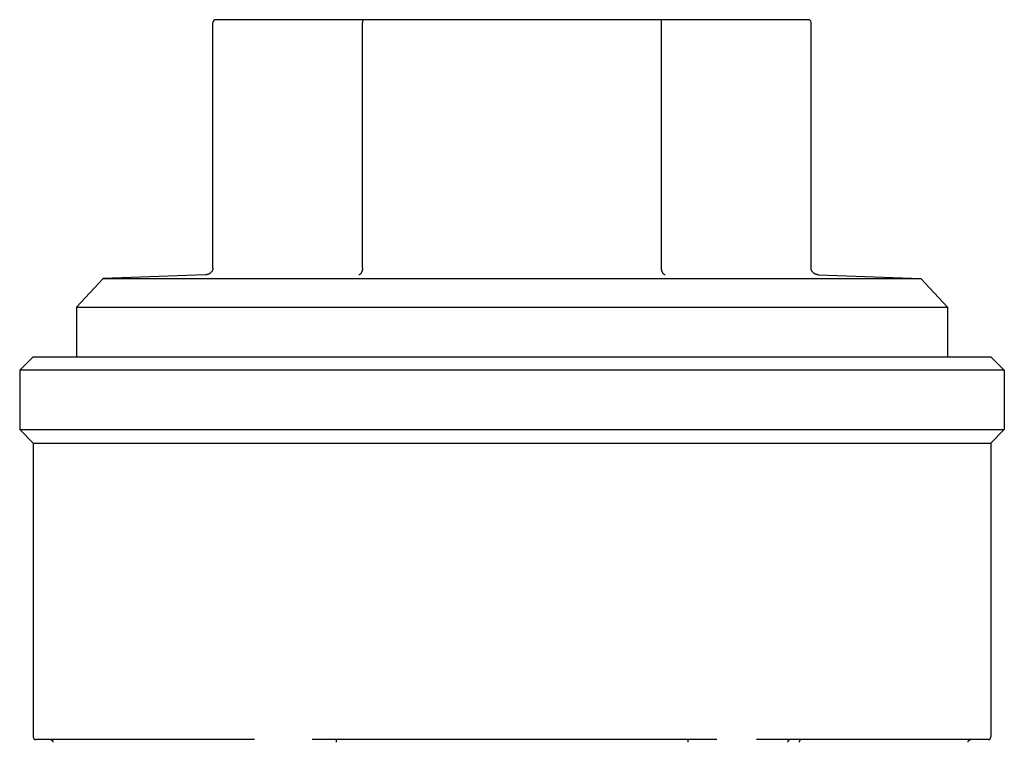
# Model space of a CAD drawing. Header units: millimetres. Extents: x 96 to 3992, y 24 to 359.
# Tile 2 of 9: x 342 to 378, y 210 to 237. Entities that reach past the tile are written whole.
import ezdxf

# ---------------------------------------------------------------- set-up
doc = ezdxf.new("R2010")
doc.units = ezdxf.units.MM
doc.layers.add('DETAIL', color=2, linetype='Continuous')

msp = doc.modelspace()

# ---------------------------------------------------------------- linework, layer by layer
at = {"layer": 'DETAIL'}
for p, q in [((348.831, 227.46), (348.831, 236.57)), ((354.431, 236.67), (348.946, 236.67)), ((354.373, 227.46), (354.373, 236.57)), ((365.401, 236.67), (354.431, 236.67)), ((370.886, 236.67), (365.401, 236.67)), ((365.459, 227.46), (365.459, 236.57)), ((371.001, 227.46), (371.001, 236.57)), ((344.765, 227.076), (343.766, 226.004)), ((348.551, 227.208), (344.765, 227.076)), ((344.765, 227.076), (375.067, 227.076)), ((371.281, 227.208), (375.067, 227.076)), ((375.067, 227.076), (376.066, 226.004)), ((343.766, 226.004), (376.066, 226.004)), ((343.766, 226.004), (343.766, 224.17)), ((376.066, 226.004), (376.066, 224.17)), ((342.166, 224.17), (341.666, 223.67)), ((342.166, 224.17), (377.666, 224.17)), ((377.666, 224.17), (378.166, 223.67)), ((378.166, 223.67), (341.666, 223.67)), ((341.666, 223.67), (341.666, 221.47)), ((378.166, 223.67), (378.166, 221.47)), ((341.666, 221.47), (378.166, 221.47)), ((342.166, 220.97), (341.666, 221.47)), ((377.666, 220.97), (378.166, 221.47)), ((342.166, 220.97), (377.666, 220.97)), ((342.166, 220.97), (342.166, 210.07)), ((377.666, 220.97), (377.666, 210.07)), ((350.37, 209.97), (342.266, 209.97)), ((367.515, 209.97), (352.502, 209.97)), ((377.566, 209.97), (368.975, 209.97))]:
    msp.add_line(p, q, dxfattribs=at)
at = {"layer": 'DETAIL', "flags": 128}
for points in [[(348.831, 227.46), (348.83, 227.443), (348.828, 227.426), (348.825, 227.409), (348.82, 227.393), (348.814, 227.376), (348.807, 227.361), (348.799, 227.345), (348.789, 227.331), (348.779, 227.317), (348.768, 227.304), (348.756, 227.291), (348.743, 227.28), (348.729, 227.269), (348.715, 227.259), (348.7, 227.25), (348.685, 227.242), (348.669, 227.234), (348.653, 227.228), (348.637, 227.222), (348.62, 227.218), (348.603, 227.214), (348.586, 227.211), (348.568, 227.209), (348.551, 227.208)], [(354.373, 227.46), (354.373, 227.443), (354.372, 227.426), (354.37, 227.409), (354.368, 227.393), (354.365, 227.376), (354.362, 227.361), (354.357, 227.345), (354.353, 227.331), (354.348, 227.317), (354.342, 227.304), (354.336, 227.291), (354.329, 227.28), (354.323, 227.269), (354.316, 227.259), (354.308, 227.25), (354.301, 227.242), (354.293, 227.234), (354.285, 227.228), (354.276, 227.222), (354.268, 227.218), (354.259, 227.214), (354.251, 227.211), (354.242, 227.209), (354.234, 227.208)], [(365.599, 227.208), (365.59, 227.209), (365.581, 227.211), (365.573, 227.214), (365.564, 227.218), (365.556, 227.222), (365.548, 227.228), (365.539, 227.234), (365.532, 227.242), (365.524, 227.25), (365.517, 227.259), (365.509, 227.269), (365.503, 227.28), (365.496, 227.291), (365.49, 227.304), (365.485, 227.317), (365.479, 227.331), (365.475, 227.345), (365.471, 227.361), (365.467, 227.376), (365.464, 227.393), (365.462, 227.409), (365.46, 227.426), (365.459, 227.443), (365.459, 227.46)], [(371.281, 227.208), (371.264, 227.209), (371.246, 227.211), (371.229, 227.214), (371.212, 227.218), (371.196, 227.222), (371.179, 227.228), (371.163, 227.234), (371.147, 227.242), (371.132, 227.25), (371.117, 227.259), (371.103, 227.269), (371.089, 227.28), (371.076, 227.291), (371.064, 227.304), (371.053, 227.317), (371.043, 227.331), (371.033, 227.345), (371.025, 227.361), (371.018, 227.376), (371.012, 227.393), (371.007, 227.409), (371.004, 227.426), (371.002, 227.443), (371.001, 227.46)], [(342.798, 209.97), (342.804, 209.97), (342.81, 209.969), (342.816, 209.968), (342.821, 209.967), (342.827, 209.965), (342.832, 209.964), (342.838, 209.961), (342.843, 209.959), (342.849, 209.956), (342.854, 209.953), (342.859, 209.949), (342.864, 209.945), (342.868, 209.941), (342.873, 209.936), (342.877, 209.931), (342.881, 209.926), (342.884, 209.92), (342.888, 209.914), (342.891, 209.908), (342.893, 209.901), (342.895, 209.894), (342.897, 209.886), (342.898, 209.878), (342.898, 209.87)], [(353.404, 209.97), (353.404, 209.969), (353.404, 209.969), (353.404, 209.968), (353.404, 209.966), (353.404, 209.964), (353.404, 209.962), (353.403, 209.959), (353.403, 209.956), (353.403, 209.953), (353.403, 209.949), (353.403, 209.945), (353.403, 209.94), (353.403, 209.936), (353.403, 209.931), (353.403, 209.925), (353.403, 209.92), (353.403, 209.914), (353.403, 209.908), (353.403, 209.902), (353.403, 209.896), (353.403, 209.889), (353.403, 209.883), (353.403, 209.876), (353.403, 209.87)], [(366.43, 209.97), (366.43, 209.969), (366.43, 209.969), (366.43, 209.968), (366.43, 209.966), (366.43, 209.964), (366.43, 209.962), (366.43, 209.959), (366.43, 209.956), (366.43, 209.953), (366.43, 209.949), (366.429, 209.945), (366.429, 209.94), (366.429, 209.936), (366.429, 209.931), (366.429, 209.925), (366.429, 209.92), (366.429, 209.914), (366.429, 209.908), (366.429, 209.902), (366.429, 209.896), (366.429, 209.889), (366.429, 209.883), (366.429, 209.876), (366.429, 209.87)], [(370.228, 209.97), (370.222, 209.969), (370.216, 209.969), (370.21, 209.968), (370.204, 209.966), (370.198, 209.964), (370.193, 209.962), (370.187, 209.959), (370.182, 209.956), (370.176, 209.953), (370.171, 209.949), (370.167, 209.945), (370.162, 209.94), (370.158, 209.936), (370.154, 209.931), (370.151, 209.925), (370.147, 209.92), (370.145, 209.914), (370.142, 209.908), (370.14, 209.902), (370.138, 209.896), (370.137, 209.889), (370.136, 209.883), (370.135, 209.876), (370.135, 209.87)], [(370.659, 209.97), (370.653, 209.969), (370.647, 209.969), (370.641, 209.968), (370.634, 209.966), (370.628, 209.964), (370.622, 209.962), (370.616, 209.959), (370.611, 209.956), (370.605, 209.953), (370.6, 209.949), (370.595, 209.945), (370.591, 209.94), (370.586, 209.936), (370.582, 209.931), (370.579, 209.925), (370.575, 209.92), (370.572, 209.914), (370.57, 209.908), (370.567, 209.902), (370.565, 209.896), (370.564, 209.889), (370.563, 209.883), (370.562, 209.876), (370.562, 209.87)], [(376.822, 209.87), (376.822, 209.878), (376.823, 209.886), (376.824, 209.894), (376.827, 209.901), (376.829, 209.908), (376.832, 209.914), (376.835, 209.92), (376.839, 209.926), (376.843, 209.931), (376.847, 209.936), (376.852, 209.941), (376.856, 209.945), (376.861, 209.949), (376.866, 209.953), (376.871, 209.956), (376.877, 209.959), (376.882, 209.961), (376.887, 209.964), (376.893, 209.965), (376.899, 209.967), (376.904, 209.968), (376.91, 209.969), (376.916, 209.97), (376.922, 209.97)]]:
    msp.add_lwpolyline(points, dxfattribs=at)
at = {"layer": 'DETAIL'}
for centre, start, end in [((342.266, 210.07), 180, 270), ((377.566, 210.07), 270, 0)]:
    msp.add_arc(centre, 0.1, start, end, dxfattribs=at)
for centre, major_axis, ratio, start_param, end_param in [((348.946, 236.57), (0.115, 0), 0.866025, 1.570796, 3.141593), ((354.431, 236.57), (0, 0.1), 0.57735, 0, 1.570796), ((365.401, 236.57), (0, 0.1), 0.57735, 4.712389, 6.283185), ((370.886, 236.57), (-0.115, 0), 0.866025, 3.141593, 4.712389)]:
    msp.add_ellipse(centre, major_axis=major_axis, ratio=ratio, start_param=start_param, end_param=end_param, dxfattribs=at)

doc.saveas('drawing.dxf')
